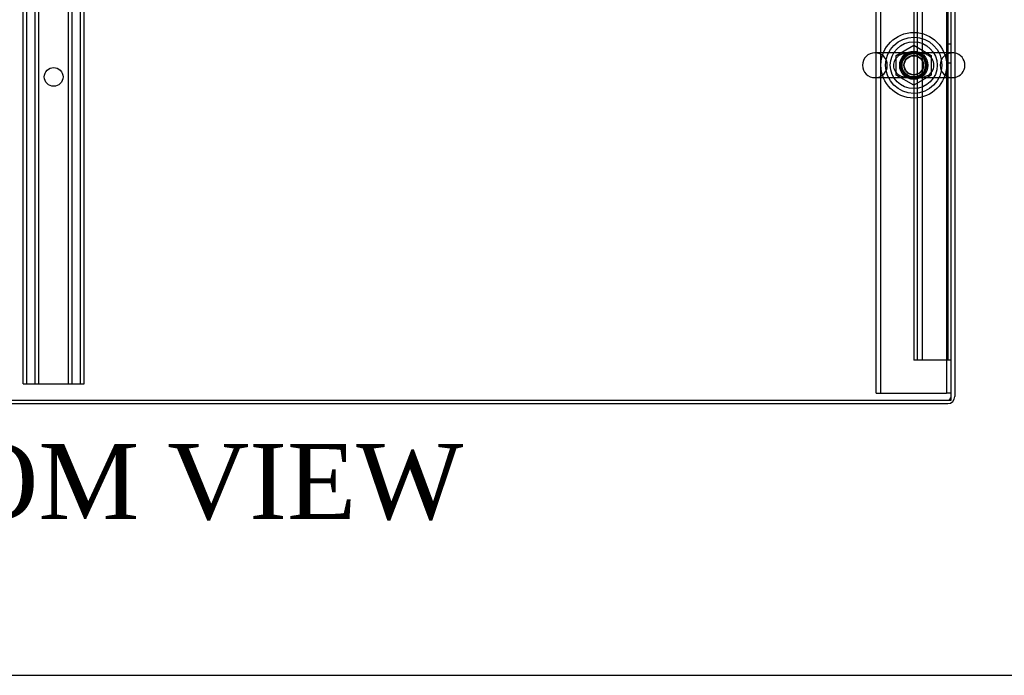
# Model space of a CAD drawing. Header units: inches. Extents: x 1 to 299, y -2 to 199.
# Tile 16 of 57: x 90 to 116, y 1 to 18. Entities that reach past the tile are written whole.
import ezdxf
from ezdxf.enums import TextEntityAlignment as Align
from ezdxf.lldxf.tags import DXFTag

# ---------------------------------------------------------------- set-up
doc = ezdxf.new("R2010")
doc.units = ezdxf.units.IN
doc.header["$MEASUREMENT"] = 0
for name, color, linetype in [('COM50677-2', 7, 'Continuous'), ('COM53964-1', 7, 'Continuous'), ('COM71210-10', 7, 'Continuous'), ('COM71298-1', 7, 'Continuous'), ('COM71299-1', 7, 'Continuous'), ('Default', 7, 'Continuous'), ('NTS18024', 7, 'Continuous'), ('SCS86414', 7, 'Continuous'), ('WAF25377', 7, 'Continuous'), ('WAM254785', 7, 'Continuous')]:
    doc.layers.add(name, color=color, linetype=linetype)
doc.styles.add('SEACAD_Times_New_Roman', font='times.ttf')
tags = doc.linetypes.add('HIDDEN2', pattern=[0.1875, 0.125, -0.0625]).pattern_tags.tags
tags[6:7] = [DXFTag(74, 4), DXFTag(75, 0), DXFTag(340, '0'), DXFTag(46, 0.0), DXFTag(50, 0.0), DXFTag(44, 0.0), DXFTag(45, 0.0)]
tags[4:5] = [DXFTag(74, 4), DXFTag(75, 0), DXFTag(340, '0'), DXFTag(46, 0.0), DXFTag(50, 0.0), DXFTag(44, 0.0), DXFTag(45, 0.0)]

# ---------------------------------------------------------------- blocks, each defined once
blk = doc.blocks.new('SE2')
at = {"layer": 'COM50677-2', "color": 7, "linetype": 'HIDDEN2'}
for p, q in [((112.82, 8.092), (112.82, 25.592)), ((112.945, 8.092), (112.945, 25.592)), ((114.695, 25.592), (114.695, 8.092)), ((112.82, 8.092), (112.945, 8.092)), ((112.945, 8.092), (113.005, 8.092)), ((113.005, 8.092), (114.635, 8.092)), ((114.635, 8.092), (114.695, 8.092)), ((114.82, 8.092), (114.695, 8.092))]:
    blk.add_line(p, q, dxfattribs=at)
blk.add_circle((113.82, 16.842), 0.375, dxfattribs=at)
at = {"layer": 'COM53964-1', "color": 7, "linetype": 'HIDDEN2'}
for p, q in [((113.82, 25.345), (113.82, 8.97)), ((113.915, 25.345), (113.915, 8.97)), ((114.041, 25.345), (114.041, 8.97)), ((114.725, 25.345), (114.725, 8.97)), ((90.072, 8.342), (90.072, 24.717)), ((90.167, 8.342), (90.167, 24.717)), ((90.391, 8.342), (90.391, 24.717)), ((90.486, 8.342), (90.486, 24.717)), ((91.283, 8.342), (91.283, 24.717)), ((91.378, 8.342), (91.378, 24.717)), ((91.602, 8.342), (91.602, 24.717)), ((91.697, 8.342), (91.697, 24.717)), ((114.82, 17.408), (114.725, 17.408)), ((114.725, 16.908), (114.82, 16.908)), ((113.958, 8.97), (113.82, 8.97)), ((114.682, 8.97), (113.958, 8.97)), ((114.82, 8.97), (114.682, 8.97)), ((90.072, 8.342), (90.21, 8.342)), ((90.21, 8.342), (91.559, 8.342)), ((91.559, 8.342), (91.697, 8.342))]:
    blk.add_line(p, q, dxfattribs=at)
blk.add_circle((90.885, 16.53), 0.25, dxfattribs=at)
at = {"layer": 'COM71210-10', "color": 7, "linetype": 'Continuous'}
for p, q in [((114.915, 25.779), (114.915, 8.004)), ((67.045, 7.814), (114.725, 7.814))]:
    blk.add_line(p, q, dxfattribs=at)
at = {"layer": 'COM71210-10', "color": 7, "linetype": 'HIDDEN2'}
blk.add_arc((114.725, 8.004), 0.095, 270, 360, dxfattribs=at)
at = {"layer": 'COM71210-10', "color": 7, "linetype": 'Continuous'}
blk.add_arc((114.725, 8.004), 0.19, 270, 360, dxfattribs=at)
at = {"layer": 'COM71298-1', "color": 7, "linetype": 'HIDDEN2'}
blk.add_circle((113.82, 16.842), 0.344, dxfattribs=at)
at = {"layer": 'COM71299-1', "color": 7, "linetype": 'Continuous'}
for p, q in [((114.82, 7.909), (114.82, 25.684)), ((66.95, 7.909), (114.82, 7.909))]:
    blk.add_line(p, q, dxfattribs=at)
at = {"layer": 'NTS18024', "color": 7, "linetype": 'HIDDEN2'}
for p, q in [((113.355, 17.105), (113.824, 17.38)), ((113.824, 17.38), (114.285, 17.105)), ((113.355, 16.579), (113.355, 17.105)), ((114.285, 17.105), (114.285, 16.579)), ((113.82, 16.307), (113.355, 16.579)), ((114.285, 16.579), (113.82, 16.307))]:
    blk.add_line(p, q, dxfattribs=at)
for radius in [0.312, 0.263]:
    blk.add_circle((113.82, 16.842), radius, dxfattribs=at)
at = {"layer": 'SCS86414', "color": 7, "linetype": 'HIDDEN2'}
for p, q in [((113.775, 17.174), (112.784, 17.174)), ((114.855, 17.174), (113.775, 17.174)), ((112.784, 16.511), (113.837, 16.511)), ((113.837, 16.511), (114.855, 16.511))]:
    blk.add_line(p, q, dxfattribs=at)
for radius in [0.625, 0.312, 0.252]:
    blk.add_circle((113.82, 16.842), radius, dxfattribs=at)
for centre, radius, start, end in [((112.784, 16.842), 0.331, 90, 270), ((112.784, 16.842), 0.331, 270, 90), ((113.583, 16.841), 0.303, 131.0484, 247.1599), ((113.617, 16.807), 0.352, 115.5712, 131.4638), ((114.053, 16.842), 0.306, 292.4822, 66.9196), ((114.855, 16.842), 0.331, 90, 270), ((114.855, 16.842), 0.331, 79.6868, 90), ((114.855, 16.842), 0.331, 270, 280.3132)]:
    blk.add_arc(centre, radius, start, end, dxfattribs=at)
at = {"layer": 'SCS86414', "color": 7, "linetype": 'Continuous'}
blk.add_arc((114.855, 16.842), 0.331, 280.3132, 79.6868, dxfattribs=at)
at = {"layer": 'SCS86414', "color": 7, "linetype": 'HIDDEN2'}
for points, knots in [([(113.457, 17.126), (113.462, 17.128), (113.467, 17.13), (113.526, 17.155), (113.583, 17.166), (113.672, 17.173), (113.702, 17.174), (113.764, 17.174), (113.796, 17.173), (113.892, 17.174), (113.955, 17.175), (114.072, 17.164), (114.128, 17.151), (114.181, 17.126)], [0.0565689, 0.0565689, 0.0565689, 0.0565689, 0.0625, 0.0625, 0.125, 0.125, 0.15625, 0.15625, 0.1875, 0.1875, 0.25, 0.25, 0.3119644, 0.3119644, 0.3119644, 0.3119644]), ([(114.178, 16.557), (114.174, 16.556), (114.171, 16.554), (114.113, 16.53), (114.056, 16.519), (113.937, 16.51), (113.874, 16.511), (113.777, 16.511), (113.745, 16.511), (113.684, 16.512), (113.653, 16.513), (113.565, 16.522), (113.509, 16.535), (113.457, 16.559)], [0.5584614, 0.5584614, 0.5584614, 0.5584614, 0.5625, 0.5625, 0.625, 0.625, 0.6875, 0.6875, 0.71875, 0.71875, 0.75, 0.75, 0.8114741, 0.8114741, 0.8114741, 0.8114741])]:
    blk.add_open_spline(points, degree=3, knots=knots, dxfattribs=at)
at = {"layer": 'WAF25377', "color": 7, "linetype": 'HIDDEN2'}
for radius in [0.875, 0.34]:
    blk.add_circle((113.82, 16.842), radius, dxfattribs=at)
at = {"layer": 'WAM254785', "color": 7, "linetype": 'HIDDEN2'}
for radius in [0.75, 0.312]:
    blk.add_circle((113.82, 16.842), radius, dxfattribs=at)
blk = doc.blocks.new('BORDER')
at = {"layer": 'Default', "color": 7, "linetype": 'Continuous'}
blk.add_line((-41.86, 0), (0, 0), dxfattribs=at)

msp = doc.modelspace()

# ---------------------------------------------------------------- block references
at = {"layer": 'Default', "color": 7, "xscale": 7.12, "yscale": 7.12, "zscale": 7.12}
msp.add_blockref('BORDER', (299.411, 0.564), dxfattribs=at)
at = {"layer": 'Default'}
msp.add_blockref('SE2', (0, 0), dxfattribs=at)

# ---------------------------------------------------------------- texts
at = {"layer": 'Default', "color": 7, "linetype": 'Continuous', "style": 'SEACAD_Times_New_Roman'}
msp.add_text('BOTTOM VIEW', height=2, dxfattribs=at).set_placement((80.411, 6.734), align=Align.TOP_LEFT)

doc.saveas('drawing.dxf')
